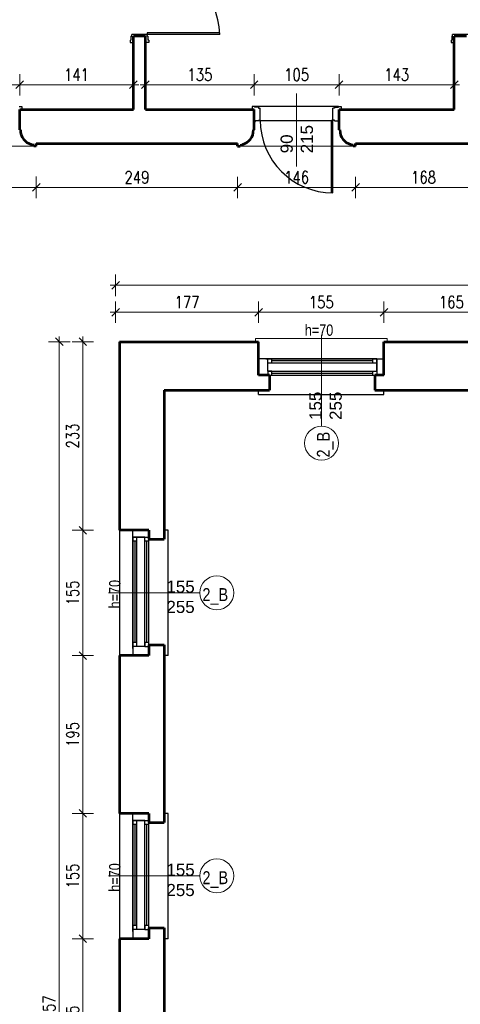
# Model space of a CAD drawing. Header units: millimetres. Extents: x 56977 to 67992, y 30187 to 42235.
# Tile 81 of 130: x 58731 to 59276, y 39841 to 41058. Entities that reach past the tile are written whole.
import ezdxf

# ---------------------------------------------------------------- set-up
doc = ezdxf.new("R2010")
doc.units = ezdxf.units.MM
doc.header["$MEASUREMENT"] = 0
doc.layers.get('0').update_dxf_attribs({"lineweight": 13})
doc.layers.get('DEFPOINTS').update_dxf_attribs({"lineweight": 13})
doc.layers.add('AI-OKNA', color=4, linetype='Continuous')
doc.layers.add('okna', color=8, linetype='Continuous')
for name, color, linetype, lineweight in [('AI-OPISY', 3, 'Continuous', 13), ('AI_MURY', 40, 'Continuous', 53), ('AI_WIDOK', 8, 'Continuous', 13), ('Lines', 7, 'Continuous', 13), ('wymiary', 8, 'Continuous', 13)]:
    doc.layers.add(name, color=color, linetype=linetype, lineweight=lineweight)
doc.styles.get("Standard").update_dxf_attribs({"font": 'txt.shx'})
doc.styles.add('Style-ROMANS', font='ROMANS.shx')
doc.styles.add('WYMIAROWY-08', font='ROMANS.shx', dxfattribs={"width": 0.8})
doc.dimstyles.new('DYBY', dxfattribs={"dimscale": 100, "dimtxt": 0.15, "dimasz": 0.05, "dimexe": 0.05, "dimexo": 0.1, "dimgap": 0.05, "dimtad": 1, "dimdec": 0, "dimdsep": 46, "dimlunit": 5, "dimtxsty": 'WYMIAROWY-08', "dimblk": 'M_STRZ', "dimcen": 0.1, "dimse1": 1, "dimse2": 1, "dimclrd": 7, "dimclre": 7, "dimclrt": 1, "dimadec": 0, "dimazin": 0, "dimtfac": 1, "dimtdec": 0, "dimtmove": 2, "dimatfit": 3, "dimldrblk": 'M_STRZ', "dimfxl": 0, "dimtolj": 1, "dimarcsym": 0})

# ---------------------------------------------------------------- blocks, each defined once
blk = doc.blocks.new('M_STRZ')
for p, q in [((0, 2.66), (0, 0)), ((-1.33, 0), (1.33, 0)), ((-0.94, -0.94), (0.94, 0.94)), ((0, 0), (0, -2.66))]:
    blk.add_line(p, q)
blk = doc.blocks.new('*U40')
at = {"layer": 'DEFPOINTS', "color": 0}
for p in [(59181.5, 40696.6), (59181.5, 40625.8), (59348.5, 40625.8)]:
    blk.add_point(p, dxfattribs=at)
at = {"layer": 'wymiary', "color": 7, "lineweight": -2}
blk.add_line((59343.5, 40696.6), (59186.5, 40696.6), dxfattribs=at)
at = {"layer": 'wymiary', "color": 7, "lineweight": -2, "xscale": 5, "yscale": 5, "zscale": 5, "rotation": 180}
blk.add_blockref('M_STRZ', (59181.5, 40696.6), dxfattribs=at)
at = {"layer": 'wymiary', "color": 7, "lineweight": -2, "xscale": 5, "yscale": 5, "zscale": 5}
blk.add_blockref('M_STRZ', (59348.5, 40696.6), dxfattribs=at)
at = {"layer": 'wymiary', "color": 1, "insert": (59265, 40709.1), "char_height": 15, "attachment_point": 5, "style": 'WYMIAROWY-08'}
blk.add_mtext('165', dxfattribs=at)
blk = doc.blocks.new('*D1573')
at = {"layer": 'DEFPOINTS'}
for p in [(59181.5, 40696.6), (59265, 40684.1), (59181.5, 40625.8), (59348.5, 40625.8)]:
    blk.add_point(p, dxfattribs=at)
at = {"layer": 'wymiary', "color": 7}
blk.add_blockref('*U40', (0, 0), dxfattribs=at)
blk = doc.blocks.new('*U41')
at = {"layer": 'DEFPOINTS', "color": 0}
for p in [(59026.5, 40696.6), (59026.5, 40625.8), (59181.5, 40625.8)]:
    blk.add_point(p, dxfattribs=at)
at = {"layer": 'wymiary', "color": 7, "lineweight": -2}
blk.add_line((59176.5, 40696.6), (59031.5, 40696.6), dxfattribs=at)
at = {"layer": 'wymiary', "color": 7, "lineweight": -2, "xscale": 5, "yscale": 5, "zscale": 5, "rotation": 180}
blk.add_blockref('M_STRZ', (59026.5, 40696.6), dxfattribs=at)
at = {"layer": 'wymiary', "color": 7, "lineweight": -2, "xscale": 5, "yscale": 5, "zscale": 5}
blk.add_blockref('M_STRZ', (59181.5, 40696.6), dxfattribs=at)
at = {"layer": 'wymiary', "color": 1, "insert": (59104, 40709.1), "char_height": 15, "attachment_point": 5, "style": 'WYMIAROWY-08'}
blk.add_mtext('155', dxfattribs=at)
blk = doc.blocks.new('*D1574')
at = {"layer": 'DEFPOINTS'}
for p in [(59026.5, 40696.6), (59119.5, 40684.1), (59026.5, 40625.8), (59181.5, 40625.8)]:
    blk.add_point(p, dxfattribs=at)
at = {"layer": 'wymiary', "color": 7}
blk.add_blockref('*U41', (0, 0), dxfattribs=at)
blk = doc.blocks.new('*U42')
at = {"layer": 'DEFPOINTS', "color": 0}
for p in [(58851.5, 40660.1), (58809, 40427.1), (58851.5, 40427.1)]:
    blk.add_point(p, dxfattribs=at)
at = {"layer": 'wymiary', "color": 7, "lineweight": -2}
blk.add_line((58809, 40655.1), (58809, 40432.1), dxfattribs=at)
at = {"layer": 'wymiary', "color": 7, "lineweight": -2, "xscale": 5, "yscale": 5, "zscale": 5}
for p, rotation in [((58809, 40660.1), 90), ((58809, 40427.1), 270)]:
    blk.add_blockref('M_STRZ', p, dxfattribs=dict(at, rotation=rotation))
at = {"layer": 'wymiary', "color": 1, "insert": (58796.5, 40543.6), "char_height": 15, "attachment_point": 5, "rotation": 90, "style": 'WYMIAROWY-08'}
blk.add_mtext('233', dxfattribs=at)
blk = doc.blocks.new('*D1575')
at = {"layer": 'DEFPOINTS'}
for p in [(58851.5, 40660.1), (58821.5, 40559.9), (58809, 40427.1), (58851.5, 40427.1)]:
    blk.add_point(p, dxfattribs=at)
at = {"layer": 'wymiary', "color": 7}
blk.add_blockref('*U42', (0, 0), dxfattribs=at)
blk = doc.blocks.new('*U43')
at = {"layer": 'DEFPOINTS', "color": 0}
for p in [(58851.5, 40427.1), (58809, 40272.1), (58851.5, 40272.1)]:
    blk.add_point(p, dxfattribs=at)
at = {"layer": 'wymiary', "color": 7, "lineweight": -2}
blk.add_line((58809, 40422.1), (58809, 40277.1), dxfattribs=at)
at = {"layer": 'wymiary', "color": 7, "lineweight": -2, "xscale": 5, "yscale": 5, "zscale": 5}
for p, rotation in [((58809, 40427.1), 90), ((58809, 40272.1), 270)]:
    blk.add_blockref('M_STRZ', p, dxfattribs=dict(at, rotation=rotation))
at = {"layer": 'wymiary', "color": 1, "insert": (58796.5, 40349.6), "char_height": 15, "attachment_point": 5, "rotation": 90, "style": 'WYMIAROWY-08'}
blk.add_mtext('155', dxfattribs=at)
blk = doc.blocks.new('*D1576')
at = {"layer": 'DEFPOINTS'}
for p in [(58851.5, 40427.1), (58821.5, 40365), (58809, 40272.1), (58851.5, 40272.1)]:
    blk.add_point(p, dxfattribs=at)
at = {"layer": 'wymiary', "color": 7}
blk.add_blockref('*U43', (0, 0), dxfattribs=at)
blk = doc.blocks.new('*U44')
at = {"layer": 'DEFPOINTS', "color": 0}
for p in [(58851.5, 40272.1), (58809, 40077.1), (58851.5, 40077.1)]:
    blk.add_point(p, dxfattribs=at)
at = {"layer": 'wymiary', "color": 7, "lineweight": -2}
blk.add_line((58809, 40267.1), (58809, 40082.1), dxfattribs=at)
at = {"layer": 'wymiary', "color": 7, "lineweight": -2, "xscale": 5, "yscale": 5, "zscale": 5}
for p, rotation in [((58809, 40272.1), 90), ((58809, 40077.1), 270)]:
    blk.add_blockref('M_STRZ', p, dxfattribs=dict(at, rotation=rotation))
at = {"layer": 'wymiary', "color": 1, "insert": (58796.5, 40174.6), "char_height": 15, "attachment_point": 5, "rotation": 90, "style": 'WYMIAROWY-08'}
blk.add_mtext('195', dxfattribs=at)
blk = doc.blocks.new('*D1577')
at = {"layer": 'DEFPOINTS'}
for p in [(58851.5, 40272.1), (58821.5, 40190), (58809, 40077.1), (58851.5, 40077.1)]:
    blk.add_point(p, dxfattribs=at)
at = {"layer": 'wymiary', "color": 7}
blk.add_blockref('*U44', (0, 0), dxfattribs=at)
blk = doc.blocks.new('*U45')
at = {"layer": 'DEFPOINTS', "color": 0}
for p in [(58851.5, 40077.1), (58809, 39922.1), (58851.5, 39922.1)]:
    blk.add_point(p, dxfattribs=at)
at = {"layer": 'wymiary', "color": 7, "lineweight": -2}
blk.add_line((58809, 40072.1), (58809, 39927.1), dxfattribs=at)
at = {"layer": 'wymiary', "color": 7, "lineweight": -2, "xscale": 5, "yscale": 5, "zscale": 5}
for p, rotation in [((58809, 40077.1), 90), ((58809, 39922.1), 270)]:
    blk.add_blockref('M_STRZ', p, dxfattribs=dict(at, rotation=rotation))
at = {"layer": 'wymiary', "color": 1, "insert": (58796.5, 39999.6), "char_height": 15, "attachment_point": 5, "rotation": 90, "style": 'WYMIAROWY-08'}
blk.add_mtext('155', dxfattribs=at)
blk = doc.blocks.new('*D1578')
at = {"layer": 'DEFPOINTS'}
for p in [(58851.5, 40077.1), (58821.5, 40015), (58809, 39922.1), (58851.5, 39922.1)]:
    blk.add_point(p, dxfattribs=at)
at = {"layer": 'wymiary', "color": 7}
blk.add_blockref('*U45', (0, 0), dxfattribs=at)
blk = doc.blocks.new('*U46')
at = {"layer": 'DEFPOINTS', "color": 0}
for p in [(58851.5, 39922.1), (58809, 39726.1), (58851.5, 39726.1)]:
    blk.add_point(p, dxfattribs=at)
at = {"layer": 'wymiary', "color": 7, "lineweight": -2}
blk.add_line((58809, 39917.1), (58809, 39731.1), dxfattribs=at)
at = {"layer": 'wymiary', "color": 7, "lineweight": -2, "xscale": 5, "yscale": 5, "zscale": 5}
for p, rotation in [((58809, 39922.1), 90), ((58809, 39726.1), 270)]:
    blk.add_blockref('M_STRZ', p, dxfattribs=dict(at, rotation=rotation))
at = {"layer": 'wymiary', "color": 1, "insert": (58796.5, 39824.1), "char_height": 15, "attachment_point": 5, "rotation": 90, "style": 'WYMIAROWY-08'}
blk.add_mtext('195', dxfattribs=at)
blk = doc.blocks.new('*D1579')
at = {"layer": 'DEFPOINTS'}
for p in [(58851.5, 39922.1), (58821.5, 39824.1), (58809, 39726.1), (58851.5, 39726.1)]:
    blk.add_point(p, dxfattribs=at)
at = {"layer": 'wymiary', "color": 7}
blk.add_blockref('*U46', (0, 0), dxfattribs=at)
blk = doc.blocks.new('*U173')
at = {"layer": 'DEFPOINTS', "color": 0}
for p in [(58751.4, 40905.1), (59000.5, 40905.1), (59000.5, 40850.9)]:
    blk.add_point(p, dxfattribs=at)
at = {"layer": 'wymiary', "color": 7, "lineweight": -2}
blk.add_line((58756.4, 40850.9), (58995.5, 40850.9), dxfattribs=at)
at = {"layer": 'wymiary', "color": 7, "lineweight": -2, "xscale": 5, "yscale": 5, "zscale": 5, "rotation": 180}
blk.add_blockref('M_STRZ', (58751.4, 40850.9), dxfattribs=at)
at = {"layer": 'wymiary', "color": 7, "lineweight": -2, "xscale": 5, "yscale": 5, "zscale": 5}
blk.add_blockref('M_STRZ', (59000.5, 40850.9), dxfattribs=at)
at = {"layer": 'wymiary', "color": 1, "insert": (58876, 40863.4), "char_height": 15, "attachment_point": 5, "style": 'WYMIAROWY-08'}
blk.add_mtext('249', dxfattribs=at)
blk = doc.blocks.new('*D1706')
at = {"layer": 'DEFPOINTS'}
for p in [(58751.4, 40905.1), (59000.5, 40905.1), (59000.5, 40850.9), (58859.6, 40838.4)]:
    blk.add_point(p, dxfattribs=at)
at = {"layer": 'wymiary', "color": 7}
blk.add_blockref('*U173', (0, 0), dxfattribs=at)
blk = doc.blocks.new('*U174')
at = {"layer": 'DEFPOINTS', "color": 0}
for p in [(59146.5, 40900.1), (59314.5, 40900.1), (59314.5, 40850.9)]:
    blk.add_point(p, dxfattribs=at)
at = {"layer": 'wymiary', "color": 7, "lineweight": -2}
blk.add_line((59151.5, 40850.9), (59309.5, 40850.9), dxfattribs=at)
at = {"layer": 'wymiary', "color": 7, "lineweight": -2, "xscale": 5, "yscale": 5, "zscale": 5, "rotation": 180}
blk.add_blockref('M_STRZ', (59146.5, 40850.9), dxfattribs=at)
at = {"layer": 'wymiary', "color": 7, "lineweight": -2, "xscale": 5, "yscale": 5, "zscale": 5}
blk.add_blockref('M_STRZ', (59314.5, 40850.9), dxfattribs=at)
at = {"layer": 'wymiary', "color": 1, "insert": (59230.5, 40863.4), "char_height": 15, "attachment_point": 5, "style": 'WYMIAROWY-08'}
blk.add_mtext('168', dxfattribs=at)
blk = doc.blocks.new('*D1707')
at = {"layer": 'DEFPOINTS'}
for p in [(59146.5, 40900.1), (59314.5, 40900.1), (59314.5, 40850.9), (59215, 40838.4)]:
    blk.add_point(p, dxfattribs=at)
at = {"layer": 'wymiary', "color": 7}
blk.add_blockref('*U174', (0, 0), dxfattribs=at)
blk = doc.blocks.new('*U199')
at = {"layer": 'DEFPOINTS', "color": 0}
for p in [(59000.5, 40900.1), (59146.5, 40900.1), (59146.5, 40850.9)]:
    blk.add_point(p, dxfattribs=at)
at = {"layer": 'wymiary', "color": 7, "lineweight": -2}
blk.add_line((59005.5, 40850.9), (59141.5, 40850.9), dxfattribs=at)
at = {"layer": 'wymiary', "color": 7, "lineweight": -2, "xscale": 5, "yscale": 5, "zscale": 5, "rotation": 180}
blk.add_blockref('M_STRZ', (59000.5, 40850.9), dxfattribs=at)
at = {"layer": 'wymiary', "color": 7, "lineweight": -2, "xscale": 5, "yscale": 5, "zscale": 5}
blk.add_blockref('M_STRZ', (59146.5, 40850.9), dxfattribs=at)
at = {"layer": 'wymiary', "color": 1, "insert": (59073.5, 40863.4), "char_height": 15, "attachment_point": 5, "style": 'WYMIAROWY-08'}
blk.add_mtext('146', dxfattribs=at)
blk = doc.blocks.new('*D1732')
at = {"layer": 'DEFPOINTS'}
for p in [(59000.5, 40900.1), (59146.5, 40900.1), (59146.5, 40850.9), (59058, 40838.4)]:
    blk.add_point(p, dxfattribs=at)
at = {"layer": 'wymiary', "color": 7}
blk.add_blockref('*U199', (0, 0), dxfattribs=at)
blk = doc.blocks.new('*U200')
at = {"layer": 'DEFPOINTS', "color": 0}
for p in [(58605.4, 40905.1), (58751.4, 40905.1), (58751.4, 40851)]:
    blk.add_point(p, dxfattribs=at)
at = {"layer": 'wymiary', "color": 7, "lineweight": -2}
blk.add_line((58610.4, 40851), (58746.4, 40851), dxfattribs=at)
at = {"layer": 'wymiary', "color": 7, "lineweight": -2, "xscale": 5, "yscale": 5, "zscale": 5, "rotation": 180}
blk.add_blockref('M_STRZ', (58605.4, 40851), dxfattribs=at)
at = {"layer": 'wymiary', "color": 7, "lineweight": -2, "xscale": 5, "yscale": 5, "zscale": 5}
blk.add_blockref('M_STRZ', (58751.4, 40851), dxfattribs=at)
at = {"layer": 'wymiary', "color": 1, "insert": (58678.4, 40863.5), "char_height": 15, "attachment_point": 5, "style": 'WYMIAROWY-08'}
blk.add_mtext('146', dxfattribs=at)
blk = doc.blocks.new('*D1733')
at = {"layer": 'DEFPOINTS'}
for p in [(58605.4, 40905.1), (58751.4, 40905.1), (58751.4, 40851), (58662.9, 40838.5)]:
    blk.add_point(p, dxfattribs=at)
at = {"layer": 'wymiary', "color": 7}
blk.add_blockref('*U200', (0, 0), dxfattribs=at)
blk = doc.blocks.new('*U611')
at = {"layer": 'DEFPOINTS', "color": 0}
for p in [(59021, 40977.8), (58886.5, 40963.1), (59021, 40963.1)]:
    blk.add_point(p, dxfattribs=at)
at = {"layer": 'wymiary', "color": 7, "lineweight": -2}
blk.add_line((58891.5, 40977.8), (59016, 40977.8), dxfattribs=at)
at = {"layer": 'wymiary', "color": 7, "lineweight": -2, "xscale": 5, "yscale": 5, "zscale": 5, "rotation": 180}
blk.add_blockref('M_STRZ', (58886.5, 40977.8), dxfattribs=at)
at = {"layer": 'wymiary', "color": 7, "lineweight": -2, "xscale": 5, "yscale": 5, "zscale": 5}
blk.add_blockref('M_STRZ', (59021, 40977.8), dxfattribs=at)
at = {"layer": 'wymiary', "color": 1, "insert": (58953.8, 40990.3), "char_height": 15, "attachment_point": 5, "style": 'WYMIAROWY-08'}
blk.add_mtext('135', dxfattribs=at)
blk = doc.blocks.new('*D2144')
at = {"layer": 'DEFPOINTS'}
for p in [(58938.3, 40990.3), (59021, 40977.8), (58886.5, 40963.1), (59021, 40963.1)]:
    blk.add_point(p, dxfattribs=at)
at = {"layer": 'wymiary', "color": 7}
blk.add_blockref('*U611', (0, 0), dxfattribs=at)
blk = doc.blocks.new('*U612')
at = {"layer": 'DEFPOINTS', "color": 0}
for p in [(59126, 40977.8), (59021, 40963.1), (59126, 40963.1)]:
    blk.add_point(p, dxfattribs=at)
at = {"layer": 'wymiary', "color": 7, "lineweight": -2}
blk.add_line((59026, 40977.8), (59121, 40977.8), dxfattribs=at)
at = {"layer": 'wymiary', "color": 7, "lineweight": -2, "xscale": 5, "yscale": 5, "zscale": 5, "rotation": 180}
blk.add_blockref('M_STRZ', (59021, 40977.8), dxfattribs=at)
at = {"layer": 'wymiary', "color": 7, "lineweight": -2, "xscale": 5, "yscale": 5, "zscale": 5}
blk.add_blockref('M_STRZ', (59126, 40977.8), dxfattribs=at)
at = {"layer": 'wymiary', "color": 1, "insert": (59073.5, 40990.3), "char_height": 15, "attachment_point": 5, "style": 'WYMIAROWY-08'}
blk.add_mtext('105', dxfattribs=at)
blk = doc.blocks.new('*D2145')
at = {"layer": 'DEFPOINTS'}
for p in [(59058, 40990.3), (59126, 40977.8), (59021, 40963.1), (59126, 40963.1)]:
    blk.add_point(p, dxfattribs=at)
at = {"layer": 'wymiary', "color": 7}
blk.add_blockref('*U612', (0, 0), dxfattribs=at)
blk = doc.blocks.new('*U613')
at = {"layer": 'DEFPOINTS', "color": 0}
for p in [(59268.5, 40977.8), (59126, 40963.1), (59268.5, 40963.1)]:
    blk.add_point(p, dxfattribs=at)
at = {"layer": 'wymiary', "color": 7, "lineweight": -2}
blk.add_line((59131, 40977.8), (59263.5, 40977.8), dxfattribs=at)
at = {"layer": 'wymiary', "color": 7, "lineweight": -2, "xscale": 5, "yscale": 5, "zscale": 5, "rotation": 180}
blk.add_blockref('M_STRZ', (59126, 40977.8), dxfattribs=at)
at = {"layer": 'wymiary', "color": 7, "lineweight": -2, "xscale": 5, "yscale": 5, "zscale": 5}
blk.add_blockref('M_STRZ', (59268.5, 40977.8), dxfattribs=at)
at = {"layer": 'wymiary', "color": 1, "insert": (59197.3, 40990.3), "char_height": 15, "attachment_point": 5, "style": 'WYMIAROWY-08'}
blk.add_mtext('143', dxfattribs=at)
blk = doc.blocks.new('*D2146')
at = {"layer": 'DEFPOINTS'}
for p in [(59181.8, 40990.3), (59268.5, 40977.8), (59126, 40963.1), (59268.5, 40963.1)]:
    blk.add_point(p, dxfattribs=at)
at = {"layer": 'wymiary', "color": 7}
blk.add_blockref('*U613', (0, 0), dxfattribs=at)
blk = doc.blocks.new('*U623')
at = {"layer": 'DEFPOINTS', "color": 0}
for p in [(58871.5, 40977.8), (58730.9, 40963.1), (58871.5, 40963.1)]:
    blk.add_point(p, dxfattribs=at)
at = {"layer": 'wymiary', "color": 7, "lineweight": -2}
blk.add_line((58735.9, 40977.8), (58866.5, 40977.8), dxfattribs=at)
at = {"layer": 'wymiary', "color": 7, "lineweight": -2, "xscale": 5, "yscale": 5, "zscale": 5, "rotation": 180}
blk.add_blockref('M_STRZ', (58730.9, 40977.8), dxfattribs=at)
at = {"layer": 'wymiary', "color": 7, "lineweight": -2, "xscale": 5, "yscale": 5, "zscale": 5}
blk.add_blockref('M_STRZ', (58871.5, 40977.8), dxfattribs=at)
at = {"layer": 'wymiary', "color": 1, "insert": (58801.2, 40990.3), "char_height": 15, "attachment_point": 5, "style": 'WYMIAROWY-08'}
blk.add_mtext('141', dxfattribs=at)
blk = doc.blocks.new('*D2156')
at = {"layer": 'DEFPOINTS'}
for p in [(58785.7, 40990.3), (58871.5, 40977.8), (58730.9, 40963.1), (58871.5, 40963.1)]:
    blk.add_point(p, dxfattribs=at)
at = {"layer": 'wymiary', "color": 7}
blk.add_blockref('*U623', (0, 0), dxfattribs=at)
blk = doc.blocks.new('*U624')
at = {"layer": 'DEFPOINTS', "color": 0}
for p in [(58730.9, 40977.8), (58625.9, 40963.1), (58730.9, 40963.1)]:
    blk.add_point(p, dxfattribs=at)
at = {"layer": 'wymiary', "color": 7, "lineweight": -2}
blk.add_line((58630.9, 40977.8), (58725.9, 40977.8), dxfattribs=at)
at = {"layer": 'wymiary', "color": 7, "lineweight": -2, "xscale": 5, "yscale": 5, "zscale": 5, "rotation": 180}
blk.add_blockref('M_STRZ', (58625.9, 40977.8), dxfattribs=at)
at = {"layer": 'wymiary', "color": 7, "lineweight": -2, "xscale": 5, "yscale": 5, "zscale": 5}
blk.add_blockref('M_STRZ', (58730.9, 40977.8), dxfattribs=at)
at = {"layer": 'wymiary', "color": 1, "insert": (58678.4, 40990.3), "char_height": 15, "attachment_point": 5, "style": 'WYMIAROWY-08'}
blk.add_mtext('105', dxfattribs=at)
blk = doc.blocks.new('*D2157')
at = {"layer": 'DEFPOINTS'}
for p in [(58662.9, 40990.3), (58730.9, 40977.8), (58625.9, 40963.1), (58730.9, 40963.1)]:
    blk.add_point(p, dxfattribs=at)
at = {"layer": 'wymiary', "color": 7}
blk.add_blockref('*U624', (0, 0), dxfattribs=at)
blk = doc.blocks.new('*U746')
at = {"layer": 'DEFPOINTS', "color": 0}
for p in [(58849.5, 40696.6), (58849.5, 40625.8), (59026.5, 40625.8)]:
    blk.add_point(p, dxfattribs=at)
at = {"layer": 'wymiary', "color": 7, "lineweight": -2}
blk.add_line((59021.5, 40696.6), (58854.5, 40696.6), dxfattribs=at)
at = {"layer": 'wymiary', "color": 7, "lineweight": -2, "xscale": 5, "yscale": 5, "zscale": 5, "rotation": 180}
blk.add_blockref('M_STRZ', (58849.5, 40696.6), dxfattribs=at)
at = {"layer": 'wymiary', "color": 7, "lineweight": -2, "xscale": 5, "yscale": 5, "zscale": 5}
blk.add_blockref('M_STRZ', (59026.5, 40696.6), dxfattribs=at)
at = {"layer": 'wymiary', "color": 1, "insert": (58938, 40709.1), "char_height": 15, "attachment_point": 5, "style": 'WYMIAROWY-08'}
blk.add_mtext('177', dxfattribs=at)
blk = doc.blocks.new('*D2279')
at = {"layer": 'DEFPOINTS'}
for p in [(58849.5, 40696.6), (58953.5, 40684.1), (58849.5, 40625.8), (59026.5, 40625.8)]:
    blk.add_point(p, dxfattribs=at)
at = {"layer": 'wymiary', "color": 7}
blk.add_blockref('*U746', (0, 0), dxfattribs=at)
blk = doc.blocks.new('*U753')
at = {"layer": 'DEFPOINTS', "color": 0}
for p in [(58849.5, 40729.9), (58849.5, 40696.6), (59953.5, 40696.6)]:
    blk.add_point(p, dxfattribs=at)
at = {"layer": 'wymiary', "color": 7, "lineweight": -2}
blk.add_line((59948.5, 40729.9), (58854.5, 40729.9), dxfattribs=at)
at = {"layer": 'wymiary', "color": 7, "lineweight": -2, "xscale": 5, "yscale": 5, "zscale": 5}
for p, rotation in [((58849.5, 40729.9), 179.9999999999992), ((59953.5, 40729.9), 359.9999999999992)]:
    blk.add_blockref('M_STRZ', p, dxfattribs=dict(at, rotation=rotation))
at = {"layer": 'wymiary', "color": 1, "insert": (59401.5, 40742.4), "char_height": 15, "attachment_point": 5, "style": 'WYMIAROWY-08'}
blk.add_mtext('1104', dxfattribs=at)
blk = doc.blocks.new('*D2286')
at = {"layer": 'DEFPOINTS'}
for p in [(58849.5, 40729.9), (59422.7, 40717.4), (58849.5, 40696.6), (59953.5, 40696.6)]:
    blk.add_point(p, dxfattribs=at)
at = {"layer": 'wymiary', "color": 7}
blk.add_blockref('*U753', (0, 0), dxfattribs=at)
blk = doc.blocks.new('*U765')
at = {"layer": 'DEFPOINTS', "color": 0}
for p in [(58779.9, 40660.1), (58809, 40660.1), (58809, 39003.1)]:
    blk.add_point(p, dxfattribs=at)
at = {"layer": 'wymiary', "color": 7, "lineweight": -2}
blk.add_line((58779.9, 39008.1), (58779.9, 40655.1), dxfattribs=at)
at = {"layer": 'wymiary', "color": 7, "lineweight": -2, "xscale": 5, "yscale": 5, "zscale": 5}
for p, rotation in [((58779.9, 40660.1), 90), ((58779.9, 39003.1), 270)]:
    blk.add_blockref('M_STRZ', p, dxfattribs=dict(at, rotation=rotation))
at = {"layer": 'wymiary', "color": 1, "insert": (58767.4, 39831.6), "char_height": 15, "attachment_point": 5, "rotation": 90, "style": 'WYMIAROWY-08'}
blk.add_mtext('1657', dxfattribs=at)
blk = doc.blocks.new('*D2298')
at = {"layer": 'DEFPOINTS'}
for p in [(58779.9, 40660.1), (58809, 40660.1), (58767.4, 39810.4), (58809, 39003.1)]:
    blk.add_point(p, dxfattribs=at)
at = {"layer": 'wymiary', "color": 7}
blk.add_blockref('*U765', (0, 0), dxfattribs=at)

msp = doc.modelspace()

# ---------------------------------------------------------------- linework, layer by layer
at = {"layer": 'AI-OKNA'}
for p, q in [((58868.5, 41038.1), (58869.5, 41038.1)), ((58868.5, 41038.1), (58868.5, 41033.1)), ((58869.5, 41038.1), (58869.5, 41040.1)), ((58888.5, 41040.1), (58869.5, 41040.1)), ((58888.5, 41042.1), (58888.5, 41040.1)), ((58978.5, 41042.1), (58888.5, 41042.1)), ((58888.5, 41038.1), (58888.5, 41040.1)), ((58978.5, 41040.1), (58888.5, 41040.1)), ((58889.5, 41038.1), (58888.5, 41038.1)), ((58889.5, 41038.1), (58889.5, 41033.1)), ((59265.5, 41038.1), (59266.5, 41038.1)), ((59265.5, 41038.1), (59265.5, 41033.1)), ((59266.5, 41038.1), (59266.5, 41040.1)), ((59285.5, 41040.1), (59266.5, 41040.1)), ((58867.5, 41033.1), (58868.5, 41033.1)), ((58867.5, 41033.1), (58867.5, 41030.1)), ((58867.5, 41030.1), (58871.5, 41030.1)), ((58890.5, 41030.1), (58886.5, 41030.1)), ((58890.5, 41033.1), (58889.5, 41033.1)), ((58890.5, 41033.1), (58890.5, 41030.1)), ((59264.5, 41033.1), (59265.5, 41033.1)), ((59264.5, 41033.1), (59264.5, 41030.1)), ((59264.5, 41030.1), (59268.5, 41030.1)), ((58730.4, 40951.1), (58733.4, 40951.1)), ((58733.4, 40951.1), (58733.4, 40947.1)), ((59018.5, 40951.1), (59018.5, 40947.1)), ((59021.5, 40951.1), (59018.5, 40951.1)), ((59125.5, 40951.1), (59021.5, 40951.1)), ((59021.5, 40951.1), (59021.5, 40950.1)), ((59026.5, 40950.1), (59021.5, 40950.1)), ((59026.5, 40950.1), (59026.5, 40949.1)), ((59026.5, 40949.1), (59028.5, 40949.1)), ((59028.5, 40934.2), (59028.5, 40949.1)), ((59118.5, 40934.2), (59118.5, 40949.1)), ((59120.5, 40949.1), (59118.5, 40949.1)), ((59120.5, 40950.1), (59120.5, 40949.1)), ((59120.5, 40950.1), (59125.5, 40950.1)), ((59125.5, 40951.1), (59125.5, 40950.1)), ((59125.5, 40951.1), (59128.5, 40951.1)), ((59128.5, 40951.1), (59128.5, 40947.1)), ((59026.5, 40933.2), (59022.5, 40933.2)), ((59026.5, 40934.2), (59028.5, 40934.2)), ((59026.5, 40933.2), (59026.5, 40934.2)), ((59118, 40933.2), (59026.5, 40933.2)), ((59116.5, 40844.2), (59116.5, 40934.2)), ((59116.5, 40934.2), (59118.5, 40934.2)), ((59118.5, 40844.2), (59118.5, 40934.2)), ((59120.5, 40934.2), (59118.5, 40934.2)), ((59120.5, 40933.2), (59120.5, 40934.2)), ((59120.5, 40933.2), (59124.5, 40933.2)), ((59172.9, 40638.9), (59026.5, 40638.9)), ((59035.4, 40638.9), (59181.5, 40638.9)), ((59037.9, 40623.9), (59037.9, 40638.9)), ((59172.9, 40638.9), (59037.9, 40638.9)), ((59037.9, 40633.9), (59172.9, 40633.9)), ((59037.9, 40633.9), (59042.9, 40633.9)), ((59042.9, 40633.9), (59042.9, 40638.9)), ((59167.9, 40636.4), (59042.9, 40636.4)), ((59167.9, 40633.9), (59167.9, 40638.9)), ((59172.9, 40623.9), (59172.9, 40638.9)), ((59172.9, 40638.9), (59172.9, 40618.9)), ((59037.9, 40623.9), (59172.9, 40623.9)), ((59042.9, 40623.9), (59037.9, 40623.9)), ((59037.9, 40623.9), (59037.9, 40618.9)), ((59042.9, 40618.9), (59042.9, 40623.9)), ((59042.9, 40621.4), (59167.9, 40621.4)), ((59167.9, 40618.9), (59167.9, 40623.9)), ((59167.9, 40623.9), (59172.9, 40623.9)), ((59040, 40618.9), (59175, 40618.9)), ((58870.7, 40280.9), (58870.7, 40427.1)), ((58885.7, 40418.4), (58870.7, 40418.4)), ((58870.7, 40418.4), (58890.7, 40418.4)), ((58870.7, 40418.4), (58870.7, 40272.1)), ((58870.7, 40418.4), (58870.7, 40283.4)), ((58875.7, 40413.4), (58870.7, 40413.4)), ((58873.2, 40413.4), (58873.2, 40288.4)), ((58875.7, 40283.4), (58875.7, 40418.4)), ((58885.7, 40283.4), (58885.7, 40418.4)), ((58885.7, 40413.4), (58885.7, 40418.4)), ((58890.7, 40413.4), (58885.7, 40413.4)), ((58888.2, 40288.4), (58888.2, 40413.4)), ((58890.7, 40285.6), (58890.7, 40420.6)), ((58875.7, 40288.4), (58870.7, 40288.4)), ((58885.7, 40283.4), (58870.7, 40283.4)), ((58875.7, 40283.4), (58875.7, 40288.4)), ((58890.7, 40288.4), (58885.7, 40288.4)), ((58885.7, 40288.4), (58885.7, 40283.4)), ((58885.7, 40283.4), (58890.7, 40283.4)), ((58870.7, 39930.9), (58870.7, 40077.1)), ((58885.7, 40068.4), (58870.7, 40068.4)), ((58870.7, 40068.4), (58890.7, 40068.4)), ((58870.7, 40068.4), (58870.7, 39922.1)), ((58870.7, 40068.4), (58870.7, 39933.4)), ((58875.7, 40063.4), (58870.7, 40063.4)), ((58873.2, 40063.4), (58873.2, 39938.4)), ((58875.7, 39933.4), (58875.7, 40068.4)), ((58885.7, 39933.4), (58885.7, 40068.4)), ((58885.7, 40063.4), (58885.7, 40068.4)), ((58890.7, 40063.4), (58885.7, 40063.4)), ((58888.2, 39938.4), (58888.2, 40063.4)), ((58890.7, 39935.6), (58890.7, 40070.6)), ((58875.7, 39938.4), (58870.7, 39938.4)), ((58885.7, 39933.4), (58870.7, 39933.4)), ((58875.7, 39933.4), (58875.7, 39938.4)), ((58890.7, 39938.4), (58885.7, 39938.4)), ((58885.7, 39938.4), (58885.7, 39933.4)), ((58885.7, 39933.4), (58890.7, 39933.4))]:
    msp.add_line(p, q, dxfattribs=at)
for centre, radius, start, end in [((58877.4, 41035.5), 101.2, 2.6055, 83.6993), ((59021, 40933.2), 1.5, 270, 0), ((59118.5, 40934.2), 90, 180, 270), ((59126, 40933.2), 1.5, 180, 270)]:
    msp.add_arc(centre, radius, start, end, dxfattribs=at)
for p in [(59037.9, 40638.9), (58870.7, 40283.4), (58870.7, 39933.4)]:
    msp.add_point(p, dxfattribs=at)
at = {"layer": 'AI-OPISY'}
for p, q in [((59073.5, 40876.9), (59073.5, 40966.9)), ((59104.3, 40555.8), (59104.3, 40668.8)), ((58953.8, 40349.8), (58840.8, 40349.8)), ((58953.8, 39999.8), (58840.8, 39999.8))]:
    msp.add_line(p, q, dxfattribs=at)
for centre in [(59104.3, 40534.8), (58974.8, 40349.8), (58974.8, 39999.8)]:
    msp.add_circle(centre, 21, dxfattribs=at)
at = {"layer": 'AI_MURY'}
for p, q in [((58871.5, 40947.1), (58871.5, 41038.1)), ((58886.5, 41038.1), (58871.5, 41038.1)), ((58886.5, 40947.1), (58886.5, 41038.1)), ((59268.5, 40947.1), (59268.5, 41038.1)), ((59283.5, 41038.1), (59268.5, 41038.1)), ((58730.9, 40947.1), (58871.5, 40947.1)), ((58730.9, 40922.1), (58730.9, 40947.1)), ((58886.5, 40947.1), (59021, 40947.1)), ((59021, 40922.1), (59021, 40947.1)), ((59126, 40947.1), (59268.5, 40947.1)), ((59126, 40922.1), (59126, 40947.1)), ((58730.9, 40922.1), (58731.9, 40922.1)), ((59021, 40922.1), (59020, 40922.1)), ((59126, 40922.1), (59127, 40922.1)), ((58745.4, 40904.1), (58745.4, 40903.1)), ((58748.4, 40903.1), (58745.4, 40903.1)), ((58748.4, 40903.1), (58748.4, 40902.1)), ((58751.4, 40902.1), (58748.4, 40902.1)), ((58751.4, 40905.1), (59000.5, 40905.1)), ((58751.4, 40902.1), (58751.4, 40905.1)), ((59000.5, 40902.1), (59000.5, 40905.1)), ((59000.5, 40902.1), (59003.5, 40902.1)), ((59003.5, 40903.1), (59006.5, 40903.1)), ((59003.5, 40903.1), (59003.5, 40902.1)), ((59006.5, 40904.1), (59006.5, 40903.1)), ((59140.5, 40904.1), (59140.5, 40903.1)), ((59143.5, 40903.1), (59140.5, 40903.1)), ((59143.5, 40903.1), (59143.5, 40902.1)), ((59146.5, 40902.1), (59143.5, 40902.1)), ((59146.5, 40905.1), (59314.5, 40905.1)), ((59146.5, 40902.1), (59146.5, 40905.1)), ((58854.5, 40660.1), (59026.5, 40660.1)), ((58854.5, 40660.1), (58854.5, 40427.1)), ((59026.5, 40618.9), (59026.5, 40660.1)), ((59181.5, 40660.1), (59348.5, 40660.1)), ((59181.5, 40618.9), (59181.5, 40660.1)), ((59040, 40618.9), (59026.5, 40618.9)), ((59040, 40618.9), (59040, 40600.1)), ((59170.4, 40618.9), (59170.4, 40600.1)), ((59181.5, 40618.9), (59170.4, 40618.9)), ((58909.5, 40600.1), (59040, 40600.1)), ((58909.5, 40600.1), (58909.5, 40415.9)), ((59170.4, 40600.1), (59362, 40600.1)), ((58890.7, 40427.1), (58854.5, 40427.1)), ((58890.7, 40427.1), (58890.7, 40415.9)), ((58890.7, 40415.9), (58909.5, 40415.9)), ((58890.7, 40285.6), (58909.5, 40285.6)), ((58890.7, 40285.6), (58890.7, 40272.1)), ((58909.5, 40285.6), (58909.5, 40065.9)), ((58854.5, 40272.1), (58854.5, 40077.1)), ((58890.7, 40272.1), (58854.5, 40272.1)), ((58890.7, 40077.1), (58854.5, 40077.1)), ((58890.7, 40077.1), (58890.7, 40065.9)), ((58890.7, 40065.9), (58909.5, 40065.9)), ((58890.7, 39935.6), (58909.5, 39935.6)), ((58890.7, 39935.6), (58890.7, 39922.1)), ((58909.5, 39935.6), (58909.5, 39714.9)), ((58854.5, 39922.1), (58854.5, 39726.1)), ((58890.7, 39922.1), (58854.5, 39922.1))]:
    msp.add_line(p, q, dxfattribs=at)
for centre, start, end in [((58749.9, 40921.5), 178.2739, 255.56), ((59002, 40921.5), 284.44, 1.7261), ((59145, 40921.5), 178.2739, 255.56)]:
    msp.add_arc(centre, 18, start, end, dxfattribs=at)
at = {"layer": 'AI_WIDOK', "color": 251, "linetype": 'Continuous'}
for p, q in [((58608.4, 40902.1), (58748.4, 40902.1)), ((59003.5, 40902.1), (59143.5, 40902.1))]:
    msp.add_line(p, q, dxfattribs=at)
at = {"layer": 'Lines', "color": 251, "linetype": 'Continuous'}
for p, q in [((59185.5, 40664.1), (59022.5, 40664.1)), ((59022.5, 40660.1), (59022.5, 40664.1)), ((59185.5, 40660.1), (59185.5, 40664.1))]:
    msp.add_line(p, q, dxfattribs=at)
at = {"layer": 'okna'}
for p, q in [((59026.5, 40595.1), (59026.5, 40600.1)), ((59181.5, 40595.1), (59181.5, 40600.1)), ((59026.5, 40595.1), (59181.5, 40595.1)), ((58854.5, 40427.1), (58854.5, 40282.1)), ((58854.5, 40427.1), (58854.5, 40272.1)), ((58914.5, 40427.1), (58909.5, 40427.1)), ((58914.5, 40272.1), (58914.5, 40427.1)), ((58914.5, 40272.1), (58909.5, 40272.1)), ((58854.5, 40077.1), (58854.5, 39932.1)), ((58854.5, 40077.1), (58854.5, 39922.1)), ((58914.5, 40077.1), (58909.5, 40077.1)), ((58914.5, 39922.1), (58914.5, 40077.1)), ((58914.5, 39922.1), (58909.5, 39922.1))]:
    msp.add_line(p, q, dxfattribs=at)

# ---------------------------------------------------------------- texts
at = {"layer": 'AI-OPISY', "char_height": 15, "width": 45.29, "rotation": 90}
for s, insert, attachment_point in [('\\fArial|b0|i0|c238|p39;90\\P215', (59053.7, 40893.1), 1), ('\\fArial|b0|i0|c238|p39;155\\P255', (59129.5, 40580.9), 8)]:
    msp.add_mtext(s, dxfattribs=dict(at, insert=insert, attachment_point=attachment_point))
at = {"layer": 'AI-OPISY', "insert": (59083.6, 40667.3), "char_height": 14, "attachment_point": 7, "line_spacing_factor": 0.722892, "style": 'WYMIAROWY-08'}
msp.add_mtext('\\fArial|b0|i0|c238|p39;h=70', dxfattribs=at)
at = {"layer": 'AI-OPISY', "insert": (59119.2, 40517), "char_height": 16, "width": 20.64, "attachment_point": 7, "rotation": 90, "style": 'WYMIAROWY-08'}
msp.add_mtext('\\fArial|b0|i0|c238|p39;2_B', dxfattribs=at)
at = {"layer": 'AI-OPISY', "char_height": 14, "attachment_point": 7, "rotation": 90, "line_spacing_factor": 0.722892, "style": 'WYMIAROWY-08'}
for insert in [(58855.7, 40330.4), (58855.7, 39980.2)]:
    msp.add_mtext('\\fArial|b0|i0|c238|p39;h=70', dxfattribs=dict(at, insert=insert))
at = {"layer": 'AI-OPISY', "char_height": 15, "width": 45.29, "attachment_point": 8}
for insert in [(58929.9, 40324.6), (58929.9, 39974.6)]:
    msp.add_mtext('\\fArial|b0|i0|c238|p39;155\\P255', dxfattribs=dict(at, insert=insert))
at = {"layer": 'AI-OPISY', "char_height": 16, "width": 20.64, "attachment_point": 7, "style": 'WYMIAROWY-08'}
for insert in [(58957, 40334.9), (58957, 39984.9)]:
    msp.add_mtext('\\fArial|b0|i0|c238|p39;2_B', dxfattribs=dict(at, insert=insert))

# ---------------------------------------------------------------- dimensions: what is measured, and where the dimension line sits
at = {"layer": 'wymiary', "color": 7}
for base, p1, p2, angle, picture, middle in [((58730.9, 40977.8), (58625.9, 40963.1), (58730.9, 40963.1), 0, '*D2157', (58662.9, 40990.3)), ((58871.5, 40977.8), (58730.9, 40963.1), (58871.5, 40963.1), 0, '*D2156', (58785.7, 40990.3)), ((59126, 40977.8), (59021, 40963.1), (59126, 40963.1), 0, '*D2145', (59058, 40990.3)), ((59268.5243097, 40977.8470603), (59126.0243097, 40963.0682989), (59268.5243097, 40963.0682989), 0, '*D2146', (59181.7957382, 40990.3470603)), ((58849.5, 40729.9), (59953.5, 40696.6), (58849.5, 40696.6), 180, '*D2286', (59422.7, 40717.4)), ((58849.5, 40696.6), (59026.5, 40625.8), (58849.5, 40625.8), 180, '*D2279', (58953.5, 40684.1)), ((59026.5, 40696.6), (59181.5, 40625.8), (59026.5, 40625.8), 180, '*D1574', (59119.5, 40684.1)), ((58779.9, 40660.1), (58809, 39003.1), (58809, 40660.1), 90, '*D2298', (58767.4, 39810.4)), ((58809, 40427.1), (58851.5, 40660.1), (58851.5, 40427.1), 270, '*D1575', (58821.5, 40559.9)), ((58809, 40272.1), (58851.5, 40427.1), (58851.5, 40272.1), 270, '*D1576', (58821.5, 40365)), ((58809, 40077.1), (58851.5, 40272.1), (58851.5, 40077.1), 270, '*D1577', (58821.5, 40190)), ((58809, 39922.1), (58851.5, 40077.1), (58851.5, 39922.1), 270, '*D1578', (58821.5, 40015))]:
    dim = msp.add_linear_dim(base=base, p1=p1, p2=p2, angle=angle, dimstyle='DYBY', override={"dimtad": 0, "dimtxsty": 'Style-ROMANS', "dimcen": 0.001, "dimclrd": 0, "dimclre": 0}, dxfattribs=at)
    dim.commit()
    dim.dimension.update_dxf_attribs({"geometry": picture, "text_midpoint": middle, "dimtype": 128})
for base, p1, p2, picture, middle in [((59021.0243097, 40977.8470603), (58886.5243097, 40963.0682989), (59021.0243097, 40963.0682989), '*D2144', (58938.2957382, 40990.3470603)), ((58751.4, 40851), (58605.4, 40905.1), (58751.4, 40905.1), '*D1733', (58662.9, 40838.5)), ((59000.5, 40850.9), (58751.4, 40905.1), (59000.5, 40905.1), '*D1706', (58859.6, 40838.4)), ((59146.5, 40850.9), (59000.5, 40900.1), (59146.5, 40900.1), '*D1732', (59058, 40838.4)), ((59314.5, 40850.9), (59146.5, 40900.1), (59314.5, 40900.1), '*D1707', (59215, 40838.4))]:
    dim = msp.add_linear_dim(base=base, p1=p1, p2=p2, dimstyle='DYBY', override={"dimtad": 0, "dimtxsty": 'Style-ROMANS', "dimcen": 0.001, "dimclrd": 0, "dimclre": 0}, dxfattribs=at)
    dim.commit()
    dim.dimension.update_dxf_attribs({"geometry": picture, "text_midpoint": middle, "dimtype": 128})
for base, p1, p2, angle, text, picture, middle in [((59181.5, 40696.6), (59348.5, 40625.8), (59181.5, 40625.8), 180, '165', '*D1573', (59265, 40684.1)), ((58809, 39726.1), (58851.5, 39922.1), (58851.5, 39726.1), 270, '195', '*D1579', (58821.5, 39824.1))]:
    dim = msp.add_linear_dim(base=base, p1=p1, p2=p2, angle=angle, text=text, dimstyle='DYBY', override={"dimtad": 0, "dimtxsty": 'Style-ROMANS', "dimcen": 0.001, "dimclrd": 0, "dimclre": 0}, dxfattribs=at)
    dim.commit()
    dim.dimension.update_dxf_attribs({"geometry": picture, "text_midpoint": middle, "dimtype": 128})

doc.saveas('drawing.dxf')
